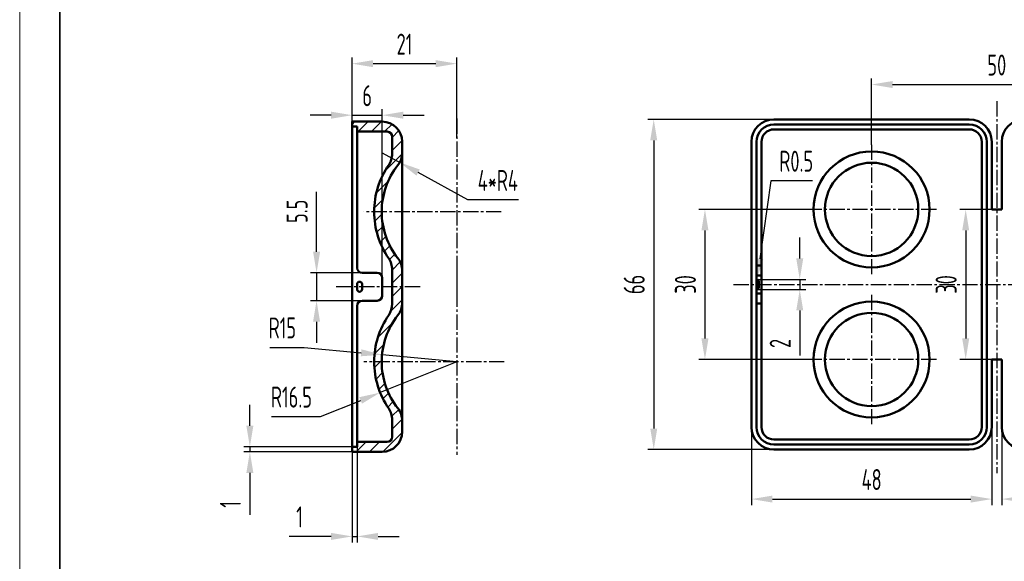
# Model space of a CAD drawing. Header units: millimetres. Extents: x 1210 to 1692, y 356 to 734.
# Tile 1 of 4: x 1210 to 1406, y 521 to 629. Entities that reach past the tile are written whole.
import ezdxf

# ---------------------------------------------------------------- set-up
doc = ezdxf.new("R2010")
doc.units = ezdxf.units.MM
doc.header["$LTSCALE"] = 0.4
doc.linetypes.add('CENTER2', pattern=[28.575000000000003, 19.05, -3.175, 3.175, -3.175])
for name, color, linetype, lineweight in [('1轮廓实线层', 7, 'Continuous', 50), ('3中心线层', 1, 'CENTER2', 25), ('5剖面线层', 2, 'Continuous', 25), ('7标注层', 4, 'Continuous', 25), ('EB0', 7, 'Continuous', 35)]:
    doc.layers.add(name, color=color, linetype=linetype, lineweight=lineweight)
doc.styles.add('PC_TEXTSTYLE', font='ISOCP.SHX', dxfattribs={"width": 0.707, "bigfont": 'GBCBIG.SHX'})
doc.dimstyles.new('GB_LINEAR', dxfattribs={"dimtxt": 3.5, "dimasz": 3.5, "dimexe": 1, "dimexo": 0, "dimgap": 1.5, "dimtad": 1, "dimdsep": 46, "dimtxsty": 'PC_TEXTSTYLE', "dimcen": 0, "dimclrd": 256, "dimclrt": 3, "dimadec": 0, "dimazin": 2, "dimtp": 0.1, "dimtm": 0.1, "dimtfac": 0.71, "dimtdec": 3, "dimtmove": 0, "dimatfit": 3, "dimfxl": 0, "dimarcsym": 0})
doc.dimstyles.new('GB_RADIAL', dxfattribs={"dimtxt": 3.5, "dimasz": 3.5, "dimexe": 1, "dimexo": 0, "dimgap": 1.5, "dimtad": 1, "dimjust": 4, "dimdsep": 46, "dimtxsty": 'PC_TEXTSTYLE', "dimcen": 0, "dimclrd": 256, "dimclrt": 3, "dimadec": 0, "dimazin": 2, "dimtp": 0.1, "dimtm": 0.1, "dimtfac": 0.71, "dimtdec": 3, "dimtmove": 0, "dimatfit": 2, "dimfxl": 0, "dimarcsym": 0})

# ---------------------------------------------------------------- blocks, each defined once
blk = doc.blocks.new('*D5')
at = {"layer": '7标注层', "color": 0, "lineweight": -2, "ltscale": 0.4}
for p, q in [((1275.989508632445, 543.7496529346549), (1275.989508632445, 524.6424464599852)), ((1276.989508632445, 543.7496529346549), (1276.989508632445, 524.6424464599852))]:
    blk.add_line(p, q, dxfattribs=at)
at = {"layer": '7标注层', "lineweight": -2, "ltscale": 0.4}
for p, q in [((1271.789508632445, 525.8424464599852), (1263.395628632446, 525.8424464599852)), ((1275.989508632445, 525.8424464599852), (1276.989508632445, 525.8424464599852)), ((1281.189508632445, 525.8424464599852), (1285.389508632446, 525.8424464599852))]:
    blk.add_line(p, q, dxfattribs=at)
at = {"layer": '7标注层', "ltscale": 0.4}
for points in [[(1271.789508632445, 525.1424464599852), (1271.789508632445, 526.5424464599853), (1275.989508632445, 525.8424464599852)], [(1281.189508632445, 526.5424464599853), (1281.189508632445, 525.1424464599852), (1276.989508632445, 525.8424464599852)]]:
    blk.add_solid(points, dxfattribs=at)
at = {"layer": 'Defpoints', "color": 0, "ltscale": 0.4}
for p in [(1275.989508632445, 543.7496529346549), (1276.989508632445, 543.7496529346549), (1276.989508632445, 525.8424464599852)]:
    blk.add_point(p, dxfattribs=at)
at = {"layer": '7标注层', "color": 3, "ltscale": 0.4, "insert": (1265.492568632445, 529.7424464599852), "char_height": 4.2, "attachment_point": 5, "style": 'PC_TEXTSTYLE'}
blk.add_mtext('1', dxfattribs=at)
blk = doc.blocks.new('*D6')
at = {"layer": '7标注层', "lineweight": -2, "ltscale": 0.4}
for p, q in [((1255.568220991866, 547.949652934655), (1255.568220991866, 552.149652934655)), ((1255.568220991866, 543.7496529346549), (1255.568220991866, 542.7496529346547)), ((1255.568220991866, 538.5496529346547), (1255.568220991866, 530.1557729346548))]:
    blk.add_line(p, q, dxfattribs=at)
at = {"layer": '7标注层', "color": 0, "lineweight": -2, "ltscale": 0.4}
for p, q in [((1276.267799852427, 543.7496529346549), (1254.368220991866, 543.7496529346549)), ((1276.267799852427, 542.7496529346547), (1254.368220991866, 542.7496529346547))]:
    blk.add_line(p, q, dxfattribs=at)
at = {"layer": '7标注层', "ltscale": 0.4}
for points in [[(1254.868220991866, 547.949652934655), (1256.268220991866, 547.949652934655), (1255.568220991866, 543.7496529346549)], [(1256.268220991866, 538.5496529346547), (1254.868220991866, 538.5496529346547), (1255.568220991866, 542.7496529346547)]]:
    blk.add_solid(points, dxfattribs=at)
at = {"layer": 'Defpoints', "color": 0, "ltscale": 0.4}
for p in [(1255.568220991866, 542.7496529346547), (1276.267799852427, 543.7496529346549), (1276.267799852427, 542.7496529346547)]:
    blk.add_point(p, dxfattribs=at)
at = {"layer": '7标注层', "color": 3, "ltscale": 0.4, "insert": (1251.668220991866, 532.2527129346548), "char_height": 4.2, "attachment_point": 5, "rotation": 90, "style": 'PC_TEXTSTYLE'}
blk.add_mtext('1', dxfattribs=at)
blk = doc.blocks.new('*D7')
at = {"layer": '7标注层', "color": 0, "lineweight": -2, "ltscale": 0.4}
for p, q in [((1355.744669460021, 547.7045412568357), (1355.744669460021, 532.1045412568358)), ((1403.744669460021, 547.7045412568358), (1403.744669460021, 532.1045412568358))]:
    blk.add_line(p, q, dxfattribs=at)
at = {"layer": '7标注层', "lineweight": -2, "ltscale": 0.4}
blk.add_line((1359.944669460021, 533.3045412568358), (1399.54466946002, 533.3045412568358), dxfattribs=at)
at = {"layer": '7标注层', "ltscale": 0.4}
for points in [[(1359.944669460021, 534.0045412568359), (1359.944669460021, 532.6045412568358), (1355.744669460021, 533.3045412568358)], [(1399.54466946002, 532.6045412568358), (1399.54466946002, 534.0045412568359), (1403.744669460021, 533.3045412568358)]]:
    blk.add_solid(points, dxfattribs=at)
at = {"layer": 'Defpoints', "color": 0, "ltscale": 0.4}
for p in [(1355.744669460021, 547.7045412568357), (1403.744669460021, 547.7045412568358), (1403.744669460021, 533.3045412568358)]:
    blk.add_point(p, dxfattribs=at)
at = {"layer": '7标注层', "color": 3, "ltscale": 0.4, "insert": (1379.744669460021, 537.2045412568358), "char_height": 4.2, "attachment_point": 5, "style": 'PC_TEXTSTYLE'}
blk.add_mtext('48', dxfattribs=at)
blk = doc.blocks.new('*D8')
at = {"layer": '7标注层', "color": 0, "lineweight": -2, "ltscale": 0.4}
for p, q in [((1405.744669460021, 547.7045412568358), (1405.744669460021, 532.1045412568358)), ((1453.744669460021, 547.7045412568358), (1453.744669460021, 532.1045412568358))]:
    blk.add_line(p, q, dxfattribs=at)
at = {"layer": '7标注层', "lineweight": -2, "ltscale": 0.4}
blk.add_line((1409.944669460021, 533.3045412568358), (1449.54466946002, 533.3045412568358), dxfattribs=at)
at = {"layer": '7标注层', "ltscale": 0.4}
for points in [[(1409.944669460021, 534.0045412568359), (1409.944669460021, 532.6045412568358), (1405.744669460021, 533.3045412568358)], [(1449.54466946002, 532.6045412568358), (1449.54466946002, 534.0045412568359), (1453.744669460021, 533.3045412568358)]]:
    blk.add_solid(points, dxfattribs=at)
at = {"layer": 'Defpoints', "color": 0, "ltscale": 0.4}
for p in [(1405.744669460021, 547.7045412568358), (1453.744669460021, 547.7045412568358), (1453.744669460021, 533.3045412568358)]:
    blk.add_point(p, dxfattribs=at)
at = {"layer": '7标注层', "color": 3, "ltscale": 0.4, "insert": (1429.744669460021, 537.2045412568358), "char_height": 4.2, "attachment_point": 5, "style": 'PC_TEXTSTYLE'}
blk.add_mtext('48', dxfattribs=at)
blk = doc.blocks.new('*D9')
at = {"layer": '7标注层', "color": 0, "lineweight": -2, "ltscale": 0.4}
for p, q in [((1360.244669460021, 609.2045412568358), (1335.030100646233, 609.2045412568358)), ((1360.244669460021, 543.2045412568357), (1335.030100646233, 543.2045412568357))]:
    blk.add_line(p, q, dxfattribs=at)
at = {"layer": '7标注层', "lineweight": -2, "ltscale": 0.4}
blk.add_line((1336.230100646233, 605.0045412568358), (1336.230100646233, 547.4045412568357), dxfattribs=at)
at = {"layer": '7标注层', "ltscale": 0.4}
for points in [[(1336.930100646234, 605.0045412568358), (1335.530100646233, 605.0045412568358), (1336.230100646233, 609.2045412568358)], [(1335.530100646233, 547.4045412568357), (1336.930100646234, 547.4045412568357), (1336.230100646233, 543.2045412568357)]]:
    blk.add_solid(points, dxfattribs=at)
at = {"layer": 'Defpoints', "color": 0, "ltscale": 0.4}
for p in [(1360.244669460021, 609.2045412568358), (1336.230100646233, 543.2045412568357), (1360.244669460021, 543.2045412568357)]:
    blk.add_point(p, dxfattribs=at)
at = {"layer": '7标注层', "color": 3, "ltscale": 0.4, "insert": (1332.330100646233, 576.2045412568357), "char_height": 4.2, "attachment_point": 5, "rotation": 90, "style": 'PC_TEXTSTYLE'}
blk.add_mtext('66', dxfattribs=at)
blk = doc.blocks.new('*D10')
at = {"layer": '7标注层', "color": 0, "lineweight": -2, "ltscale": 0.4}
for p, q in [((1379.744669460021, 604.1297413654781), (1379.744669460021, 617.3644908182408)), ((1429.744669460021, 602.3388524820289), (1429.744669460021, 617.3644908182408))]:
    blk.add_line(p, q, dxfattribs=at)
at = {"layer": '7标注层', "lineweight": -2, "ltscale": 0.4}
blk.add_line((1383.944669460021, 616.1644908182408), (1425.54466946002, 616.1644908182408), dxfattribs=at)
at = {"layer": '7标注层', "ltscale": 0.4}
for points in [[(1383.944669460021, 616.8644908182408), (1383.944669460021, 615.4644908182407), (1379.744669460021, 616.1644908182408)], [(1425.54466946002, 615.4644908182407), (1425.54466946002, 616.8644908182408), (1429.744669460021, 616.1644908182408)]]:
    blk.add_solid(points, dxfattribs=at)
at = {"layer": 'Defpoints', "color": 0, "ltscale": 0.4}
for p in [(1429.744669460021, 616.1644908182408), (1379.744669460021, 604.1297413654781), (1429.744669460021, 602.3388524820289)]:
    blk.add_point(p, dxfattribs=at)
at = {"layer": '7标注层', "color": 3, "ltscale": 0.4, "insert": (1404.744669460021, 620.0644908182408), "char_height": 4.2, "attachment_point": 5, "style": 'PC_TEXTSTYLE'}
blk.add_mtext('50', dxfattribs=at)
blk = doc.blocks.new('*D13')
at = {"layer": '7标注层', "lineweight": -2, "ltscale": 0.4}
for p, q in [((1281.989508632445, 602.5237895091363), (1285.493495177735, 600.5945206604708)), ((1299.132483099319, 593.0849956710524), (1289.172681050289, 598.5687883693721)), ((1309.246803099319, 593.0849956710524), (1299.132483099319, 593.0849956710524))]:
    blk.add_line(p, q, dxfattribs=at)
at = {"layer": '7标注层', "ltscale": 0.4}
blk.add_solid([(1289.510303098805, 599.1819860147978), (1288.835059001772, 597.9555907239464), (1285.493495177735, 600.5945206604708)], dxfattribs=at)
at = {"layer": 'Defpoints', "color": 0, "ltscale": 0.4}
for p in [(1281.989508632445, 602.5237895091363), (1285.493495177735, 600.5945206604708)]:
    blk.add_point(p, dxfattribs=at)
at = {"layer": '7标注层', "color": 3, "ltscale": 0.4, "insert": (1305.089643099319, 596.9849956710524), "char_height": 4.2, "attachment_point": 5, "style": 'PC_TEXTSTYLE'}
blk.add_mtext('4*R4', dxfattribs=at)
blk = doc.blocks.new('*D15')
at = {"layer": '7标注层', "color": 0, "lineweight": -2, "ltscale": 0.4}
for p, q in [((1366.819469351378, 591.2045412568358), (1345.256068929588, 591.2045412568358)), ((1366.819469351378, 561.2045412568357), (1345.256068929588, 561.2045412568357))]:
    blk.add_line(p, q, dxfattribs=at)
at = {"layer": '7标注层', "lineweight": -2, "ltscale": 0.4}
blk.add_line((1346.456068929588, 587.0045412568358), (1346.456068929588, 565.4045412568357), dxfattribs=at)
at = {"layer": '7标注层', "ltscale": 0.4}
for points in [[(1347.156068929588, 587.0045412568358), (1345.756068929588, 587.0045412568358), (1346.456068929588, 591.2045412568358)], [(1345.756068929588, 565.4045412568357), (1347.156068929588, 565.4045412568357), (1346.456068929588, 561.2045412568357)]]:
    blk.add_solid(points, dxfattribs=at)
at = {"layer": 'Defpoints', "color": 0, "ltscale": 0.4}
for p in [(1366.819469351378, 591.2045412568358), (1346.456068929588, 561.2045412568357), (1366.819469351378, 561.2045412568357)]:
    blk.add_point(p, dxfattribs=at)
at = {"layer": '7标注层', "color": 3, "ltscale": 0.4, "insert": (1342.556068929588, 576.2045412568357), "char_height": 4.2, "attachment_point": 5, "rotation": 90, "style": 'PC_TEXTSTYLE'}
blk.add_mtext('30', dxfattribs=at)
blk = doc.blocks.new('*D18')
at = {"layer": '7标注层', "color": 0, "lineweight": -2, "ltscale": 0.4}
for p, q in [((1275.989508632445, 607.7496529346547), (1275.989508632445, 621.5362958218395)), ((1296.901574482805, 605.5086597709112), (1296.901574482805, 621.5362958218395))]:
    blk.add_line(p, q, dxfattribs=at)
at = {"layer": '7标注层', "lineweight": -2, "ltscale": 0.4}
blk.add_line((1280.189508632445, 620.3362958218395), (1292.701574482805, 620.3362958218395), dxfattribs=at)
at = {"layer": '7标注层', "ltscale": 0.4}
for points in [[(1280.189508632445, 621.0362958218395), (1280.189508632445, 619.6362958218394), (1275.989508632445, 620.3362958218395)], [(1292.701574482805, 619.6362958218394), (1292.701574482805, 621.0362958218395), (1296.901574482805, 620.3362958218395)]]:
    blk.add_solid(points, dxfattribs=at)
at = {"layer": 'Defpoints', "color": 0, "ltscale": 0.4}
for p in [(1296.901574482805, 620.3362958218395), (1275.989508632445, 607.7496529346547), (1296.901574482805, 605.5086597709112)]:
    blk.add_point(p, dxfattribs=at)
at = {"layer": '7标注层', "color": 3, "ltscale": 0.4, "insert": (1286.445541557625, 624.2362958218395), "char_height": 4.2, "attachment_point": 5, "style": 'PC_TEXTSTYLE'}
blk.add_mtext('21', dxfattribs=at)
blk = doc.blocks.new('*D19')
at = {"layer": '7标注层', "lineweight": -2, "ltscale": 0.4}
for p, q in [((1268.889423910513, 582.7390923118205), (1268.889423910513, 594.6962523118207)), ((1268.889423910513, 578.5390923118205), (1268.889423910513, 572.9602135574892)), ((1268.889423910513, 568.7602135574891), (1268.889423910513, 564.5602135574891))]:
    blk.add_line(p, q, dxfattribs=at)
at = {"layer": '7标注层', "color": 0, "lineweight": -2, "ltscale": 0.4}
for p, q in [((1279.489508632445, 578.5390923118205), (1267.689423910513, 578.5390923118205)), ((1279.489508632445, 572.9602135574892), (1267.689423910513, 572.9602135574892))]:
    blk.add_line(p, q, dxfattribs=at)
at = {"layer": '7标注层', "ltscale": 0.4}
for points in [[(1268.189423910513, 582.7390923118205), (1269.589423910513, 582.7390923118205), (1268.889423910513, 578.5390923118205)], [(1269.589423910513, 568.7602135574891), (1268.189423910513, 568.7602135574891), (1268.889423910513, 572.9602135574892)]]:
    blk.add_solid(points, dxfattribs=at)
at = {"layer": 'Defpoints', "color": 0, "ltscale": 0.4}
for p in [(1279.489508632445, 578.5390923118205), (1268.889423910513, 572.9602135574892), (1279.489508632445, 572.9602135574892)]:
    blk.add_point(p, dxfattribs=at)
at = {"layer": '7标注层', "color": 3, "ltscale": 0.4, "insert": (1264.989423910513, 590.8176723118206), "char_height": 4.2, "attachment_point": 5, "rotation": 90, "style": 'PC_TEXTSTYLE'}
blk.add_mtext('5.5', dxfattribs=at)
blk = doc.blocks.new('*D20')
at = {"layer": '7标注层', "lineweight": -2, "ltscale": 0.4}
for p, q in [((1271.789508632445, 610.034559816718), (1267.589508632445, 610.034559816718)), ((1275.989508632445, 610.034559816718), (1281.989508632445, 610.034559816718)), ((1286.189508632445, 610.034559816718), (1290.389508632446, 610.034559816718))]:
    blk.add_line(p, q, dxfattribs=at)
at = {"layer": '7标注层', "color": 0, "lineweight": -2, "ltscale": 0.4}
for p, q in [((1275.989508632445, 578.5390923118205), (1275.989508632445, 611.234559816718)), ((1281.989508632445, 577.5390923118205), (1281.989508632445, 611.234559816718))]:
    blk.add_line(p, q, dxfattribs=at)
at = {"layer": '7标注层', "ltscale": 0.4}
for points in [[(1271.789508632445, 609.334559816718), (1271.789508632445, 610.734559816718), (1275.989508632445, 610.034559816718)], [(1286.189508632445, 610.734559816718), (1286.189508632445, 609.334559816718), (1281.989508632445, 610.034559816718)]]:
    blk.add_solid(points, dxfattribs=at)
at = {"layer": 'Defpoints', "color": 0, "ltscale": 0.4}
for p in [(1281.989508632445, 610.034559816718), (1275.989508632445, 578.5390923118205), (1281.989508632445, 577.5390923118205)]:
    blk.add_point(p, dxfattribs=at)
at = {"layer": '7标注层', "color": 3, "ltscale": 0.4, "insert": (1278.989508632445, 613.934559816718), "char_height": 4.2, "attachment_point": 5, "style": 'PC_TEXTSTYLE'}
blk.add_mtext('6', dxfattribs=at)
blk = doc.blocks.new('*D21')
at = {"layer": '7标注层', "lineweight": -2, "ltscale": 0.4}
for p, q in [((1296.901574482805, 560.7496529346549), (1281.594322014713, 554.5902680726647)), ((1269.682610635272, 549.797192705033), (1277.697930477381, 553.022424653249)), ((1259.865230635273, 549.797192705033), (1269.682610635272, 549.797192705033))]:
    blk.add_line(p, q, dxfattribs=at)
at = {"layer": '7标注层', "ltscale": 0.4}
blk.add_solid([(1277.95923771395, 552.3730260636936), (1277.436623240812, 553.6718232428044), (1281.594322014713, 554.5902680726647)], dxfattribs=at)
at = {"layer": 'Defpoints', "color": 0, "ltscale": 0.4}
for p in [(1296.901574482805, 560.7496529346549), (1281.594322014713, 554.5902680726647)]:
    blk.add_point(p, dxfattribs=at)
at = {"layer": '7标注层', "color": 3, "ltscale": 0.4, "insert": (1263.873920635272, 553.697192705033), "char_height": 4.2, "attachment_point": 5, "style": 'PC_TEXTSTYLE'}
blk.add_mtext('R16.5', dxfattribs=at)
blk = doc.blocks.new('*D22')
at = {"layer": '7标注层', "lineweight": -2, "ltscale": 0.4}
for p, q in [((1259.534508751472, 563.6143629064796), (1266.382488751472, 563.6143629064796)), ((1266.382488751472, 563.6143629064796), (1277.785603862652, 562.5439960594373)), ((1296.901574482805, 560.7496529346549), (1281.967222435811, 562.1514835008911))]:
    blk.add_line(p, q, dxfattribs=at)
at = {"layer": '7标注层', "ltscale": 0.4}
blk.add_solid([(1277.720185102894, 561.8470596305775), (1277.85102262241, 563.2409324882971), (1281.967222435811, 562.1514835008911)], dxfattribs=at)
at = {"layer": 'Defpoints', "color": 0, "ltscale": 0.4}
for p in [(1281.967222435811, 562.1514835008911), (1296.901574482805, 560.7496529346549)]:
    blk.add_point(p, dxfattribs=at)
at = {"layer": '7标注层', "color": 3, "ltscale": 0.4, "insert": (1262.058498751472, 567.5143629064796), "char_height": 4.2, "attachment_point": 5, "style": 'PC_TEXTSTYLE'}
blk.add_mtext('R15', dxfattribs=at)
blk = doc.blocks.new('*D31')
at = {"layer": '7标注层', "color": 0, "lineweight": -2, "ltscale": 0.4}
for p, q in [((1405.744669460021, 591.2045412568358), (1397.33187167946, 591.2045412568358)), ((1405.744669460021, 561.2045412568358), (1397.33187167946, 561.2045412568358))]:
    blk.add_line(p, q, dxfattribs=at)
at = {"layer": '7标注层', "lineweight": -2, "ltscale": 0.4}
blk.add_line((1398.53187167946, 587.0045412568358), (1398.53187167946, 565.4045412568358), dxfattribs=at)
at = {"layer": '7标注层', "ltscale": 0.4}
for points in [[(1399.23187167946, 587.0045412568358), (1397.83187167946, 587.0045412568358), (1398.53187167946, 591.2045412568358)], [(1397.83187167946, 565.4045412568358), (1399.23187167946, 565.4045412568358), (1398.53187167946, 561.2045412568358)]]:
    blk.add_solid(points, dxfattribs=at)
at = {"layer": 'Defpoints', "color": 0, "ltscale": 0.4}
for p in [(1405.744669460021, 591.2045412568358), (1398.53187167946, 561.2045412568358), (1405.744669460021, 561.2045412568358)]:
    blk.add_point(p, dxfattribs=at)
at = {"layer": '7标注层', "color": 3, "ltscale": 0.4, "insert": (1394.63187167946, 576.2045412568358), "char_height": 4.2, "attachment_point": 5, "rotation": 90, "style": 'PC_TEXTSTYLE'}
blk.add_mtext('30', dxfattribs=at)
blk = doc.blocks.new('*D54')
at = {"layer": '7标注层', "lineweight": -2, "ltscale": 0.4}
for p, q in [((1365.391932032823, 581.4037429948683), (1365.391932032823, 585.6037429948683)), ((1365.391932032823, 577.2037429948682), (1365.391932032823, 575.2045412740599)), ((1365.391932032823, 571.0045412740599), (1365.391932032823, 562.0161246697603))]:
    blk.add_line(p, q, dxfattribs=at)
at = {"layer": '7标注层', "color": 0, "lineweight": -2, "ltscale": 0.4}
for p, q in [((1356.77291171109, 577.2037429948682), (1366.591932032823, 577.2037429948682)), ((1356.744800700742, 575.2045412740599), (1366.591932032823, 575.2045412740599))]:
    blk.add_line(p, q, dxfattribs=at)
at = {"layer": '7标注层', "ltscale": 0.4}
for points in [[(1364.691932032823, 581.4037429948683), (1366.091932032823, 581.4037429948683), (1365.391932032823, 577.2037429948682)], [(1366.091932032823, 571.0045412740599), (1364.691932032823, 571.0045412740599), (1365.391932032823, 575.2045412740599)]]:
    blk.add_solid(points, dxfattribs=at)
at = {"layer": 'Defpoints', "color": 0, "ltscale": 0.4}
for p in [(1356.77291171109, 577.2037429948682), (1356.744800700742, 575.2045412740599), (1365.391932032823, 575.2045412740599)]:
    blk.add_point(p, dxfattribs=at)
at = {"layer": '7标注层', "color": 3, "ltscale": 0.4, "insert": (1361.491932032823, 564.4103329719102), "char_height": 4.2, "attachment_point": 5, "rotation": 90, "style": 'PC_TEXTSTYLE'}
blk.add_mtext('2', dxfattribs=at)
blk = doc.blocks.new('*D55')
at = {"layer": '7标注层', "lineweight": -2, "ltscale": 0.4}
for p, q in [((1359.625790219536, 596.936799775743), (1357.407275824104, 581.3575996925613)), ((1367.958470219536, 596.936799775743), (1359.625790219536, 596.936799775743)), ((1356.744669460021, 576.7045412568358), (1356.815159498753, 577.1995474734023))]:
    blk.add_line(p, q, dxfattribs=at)
at = {"layer": '7标注层', "ltscale": 0.4}
blk.add_solid([(1356.714267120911, 581.4562857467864), (1358.100284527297, 581.2589136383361), (1356.815159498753, 577.1995474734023)], dxfattribs=at)
at = {"layer": 'Defpoints', "color": 0, "ltscale": 0.4}
for p in [(1356.744669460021, 576.7045412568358), (1356.815159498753, 577.1995474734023)]:
    blk.add_point(p, dxfattribs=at)
at = {"layer": '7标注层', "color": 3, "ltscale": 0.4, "insert": (1364.692130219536, 600.836799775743), "char_height": 4.2, "attachment_point": 5, "style": 'PC_TEXTSTYLE'}
blk.add_mtext('R0.5', dxfattribs=at)

msp = doc.modelspace()

# ---------------------------------------------------------------- hatches: boundary and pattern name
at = {"layer": '5剖面线层', "ltscale": 0.4}
h = msp.add_hatch(dxfattribs=at)
h.set_pattern_fill('ANSI31', color=256, scale=1.875, style=0, pattern_type=2)
h.set_pattern_definition([(45, (1239.64089695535, 487.0070942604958), (-1.325825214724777, 1.325825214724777), [])])
edge = h.paths.add_edge_path(flags=0)
edge.add_line((1283.989508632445, 602.3355076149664), (1283.989508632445, 606.7496529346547))
edge.add_line((1283.989508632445, 606.7496529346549), (1276.989508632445, 606.7496529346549))
edge.add_line((1276.989508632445, 606.7496529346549), (1276.989508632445, 607.7496529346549))
edge.add_line((1276.989508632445, 607.7496529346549), (1275.989508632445, 607.7496529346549))
edge.add_line((1275.989508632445, 607.7496529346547), (1275.989508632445, 608.7496529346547))
edge.add_line((1275.989508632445, 608.7496529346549), (1281.989508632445, 608.7496529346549))
edge.add_arc((1281.989508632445, 604.7496529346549), 4.000000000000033, 0, 90)
edge.add_line((1285.989508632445, 604.7496529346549), (1285.989508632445, 602.5237895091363))
edge.add_arc((1281.989508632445, 602.5237895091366), 4.000000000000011, 321.7063977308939, 360)
edge.add_arc((1296.901574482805, 590.7496529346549), 14.9999999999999, 141.706397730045, 180)
edge.add_arc((1296.901574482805, 590.7496529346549), 15.00000000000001, 180, 218.2936022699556)
edge.add_arc((1281.989508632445, 578.9755163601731), 4.000000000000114, 0.006281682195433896, 38.29360224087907)
edge.add_line((1285.989508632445, 578.9755163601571), (1285.989508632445, 572.5237895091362))
edge.add_arc((1281.989508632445, 572.5237895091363), 3.999999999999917, 321.7063977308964, 360)
edge.add_arc((1296.901574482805, 560.7496529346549), 14.99999999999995, 141.706397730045, 180)
edge.add_arc((1296.901574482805, 560.7496529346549), 15.00000000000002, 180, 218.2936022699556)
edge.add_arc((1281.989508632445, 548.9755163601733), 3.999999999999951, 7.630367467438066e-07, 38.29360226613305)
edge.add_line((1285.989508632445, 548.9755163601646), (1285.989508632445, 546.7496529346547))
edge.add_arc((1281.989508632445, 546.7496529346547), 4, 270, 360)
edge.add_line((1281.989508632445, 542.7496529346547), (1275.989508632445, 542.7496529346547))
edge.add_line((1275.989508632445, 542.7496529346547), (1275.989508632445, 543.7496529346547))
edge.add_line((1275.989508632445, 543.7496529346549), (1276.989508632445, 543.7496529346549))
edge.add_line((1276.989508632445, 543.7496529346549), (1276.989508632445, 544.7496529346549))
edge.add_line((1276.989508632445, 544.7496529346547), (1283.989508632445, 544.7496529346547))
edge.add_line((1283.989508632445, 544.7496529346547), (1283.989508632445, 549.1637982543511))
edge.add_arc((1279.989508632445, 549.1637982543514), 3.999999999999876, 0, 34.41365573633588)
edge.add_arc((1296.901574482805, 560.7496529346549), 16.50000000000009, 180, 214.4136557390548)
edge.add_arc((1296.901574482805, 560.7496529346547), 16.50000000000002, 145.5863442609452, 179.9999999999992)
edge.add_arc((1279.989508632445, 572.3355076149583), 3.99999999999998, 325.5863442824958, 359.985184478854)
edge.add_line((1283.989508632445, 572.3355076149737), (1283.989508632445, 579.1637982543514))
edge.add_arc((1279.989508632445, 579.1637982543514), 3.999999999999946, 0, 34.41365573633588)
edge.add_arc((1296.901574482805, 590.7496529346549), 16.50000000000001, 180, 214.4136557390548)
edge.add_arc((1296.901574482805, 590.7496529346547), 16.49999999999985, 145.5863442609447, 179.9999999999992)
edge.add_arc((1279.989508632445, 602.3355076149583), 3.99999999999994, 325.5863442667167, 359.9999994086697)

# ---------------------------------------------------------------- linework, layer by layer
at = {"layer": '1轮廓实线层', "ltscale": 0.4}
for p, q in [((1275.989508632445, 607.7496529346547), (1275.989508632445, 608.7496529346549)), ((1275.989508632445, 608.7496529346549), (1281.989508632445, 608.7496529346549)), ((1275.989508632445, 607.7496529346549), (1275.989508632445, 604.2496529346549)), ((1276.989508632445, 607.7496529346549), (1275.989508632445, 607.7496529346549)), ((1276.989508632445, 606.7496529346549), (1276.989508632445, 607.7496529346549)), ((1360.244669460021, 609.2045412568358), (1399.244669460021, 609.2045412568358)), ((1399.244669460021, 608.2045412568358), (1360.244669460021, 608.2045412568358)), ((1276.989508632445, 606.7496529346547), (1276.989508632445, 604.2496529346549)), ((1282.989508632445, 606.7496529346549), (1276.989508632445, 606.7496529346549)), ((1283.989508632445, 602.3355076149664), (1283.989508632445, 605.7496529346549)), ((1399.244669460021, 607.2045412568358), (1360.244669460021, 607.2045412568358)), ((1275.989508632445, 604.2496529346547), (1275.989508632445, 547.2496529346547)), ((1276.989508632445, 604.2496529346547), (1276.989508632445, 579.5390923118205)), ((1285.989508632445, 604.7496529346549), (1285.989508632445, 602.5237895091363)), ((1355.744669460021, 547.7045412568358), (1355.744669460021, 604.7045412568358)), ((1356.744669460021, 604.7045412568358), (1356.744669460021, 547.7045412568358)), ((1357.744669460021, 604.7045412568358), (1357.744669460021, 579.9939806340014)), ((1401.744669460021, 547.7045412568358), (1401.744669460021, 604.7045412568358)), ((1402.744669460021, 547.7045412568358), (1402.744669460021, 604.7045412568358)), ((1403.744669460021, 604.7045412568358), (1403.744669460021, 591.2045412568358)), ((1405.744669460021, 604.7045412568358), (1405.744669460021, 591.2045412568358)), ((1285.989508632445, 578.9755163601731), (1285.989508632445, 602.5237895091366)), ((1405.744669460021, 591.2045412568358), (1403.744669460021, 591.2045412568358)), ((1280.989508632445, 578.5390923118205), (1277.989508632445, 578.5390923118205)), ((1283.989508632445, 572.3355076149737), (1283.989508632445, 579.1637982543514)), ((1285.989508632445, 578.9755163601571), (1285.989508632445, 572.5237895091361)), ((1356.744669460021, 579.9939806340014), (1357.744669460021, 579.9939806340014)), ((1356.744669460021, 572.6413012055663), (1356.744669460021, 579.7677813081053)), ((1357.744669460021, 579.9939806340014), (1357.744669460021, 578.9939806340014)), ((1357.744669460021, 578.9939806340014), (1357.744669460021, 577.9939806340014)), ((1276.989508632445, 575.2496529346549), (1276.989508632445, 576.2496529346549)), ((1277.989508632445, 576.2496529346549), (1277.989508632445, 575.2496529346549)), ((1281.989508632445, 573.9602135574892), (1281.989508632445, 577.5390923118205)), ((1357.744669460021, 577.9939806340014), (1356.744669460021, 577.9939806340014)), ((1357.244669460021, 576.7045412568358), (1356.744669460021, 576.7045412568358)), ((1357.244669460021, 576.7045412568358), (1357.244669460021, 575.7045412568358)), ((1357.744669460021, 574.41510187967), (1357.744669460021, 577.9939806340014)), ((1356.744669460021, 575.7045412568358), (1357.244669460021, 575.7045412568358)), ((1356.744669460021, 574.41510187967), (1357.744669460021, 574.41510187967)), ((1357.744669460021, 574.41510187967), (1357.744669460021, 573.41510187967)), ((1277.989508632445, 572.9602135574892), (1280.989508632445, 572.9602135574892)), ((1285.989508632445, 548.9755163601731), (1285.989508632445, 572.5237895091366)), ((1357.744669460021, 572.41510187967), (1356.744669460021, 572.41510187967)), ((1357.744669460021, 573.41510187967), (1357.744669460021, 572.41510187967)), ((1357.744669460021, 572.41510187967), (1357.744669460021, 547.7045412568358)), ((1276.989508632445, 571.9602135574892), (1276.989508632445, 547.2496529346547)), ((1405.744669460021, 561.2045412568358), (1403.744669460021, 561.2045412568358)), ((1403.744669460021, 561.2045412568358), (1403.744669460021, 547.7045412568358)), ((1405.744669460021, 561.2045412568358), (1405.744669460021, 547.7045412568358)), ((1283.989508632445, 545.7496529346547), (1283.989508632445, 549.1637982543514)), ((1285.989508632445, 548.9755163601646), (1285.989508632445, 546.7496529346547)), ((1275.989508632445, 547.2496529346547), (1275.989508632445, 543.7496529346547)), ((1276.989508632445, 547.2496529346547), (1276.989508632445, 544.7496529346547)), ((1276.989508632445, 543.7496529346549), (1276.989508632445, 544.7496529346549)), ((1276.989508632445, 544.7496529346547), (1282.989508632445, 544.7496529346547)), ((1360.244669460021, 545.2045412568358), (1399.244669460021, 545.2045412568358)), ((1275.989508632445, 542.7496529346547), (1275.989508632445, 543.7496529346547)), ((1275.989508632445, 543.7496529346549), (1276.989508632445, 543.7496529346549)), ((1281.989508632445, 542.7496529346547), (1275.989508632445, 542.7496529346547)), ((1360.244669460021, 544.2045412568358), (1399.244669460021, 544.2045412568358)), ((1399.244669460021, 543.2045412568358), (1360.244669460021, 543.2045412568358))]:
    msp.add_line(p, q, dxfattribs=at)
msp.add_circle((1379.744669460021, 561.2045412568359), 11.58585468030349, dxfattribs=at)
for centre, radius, start, end in [((1281.989508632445, 604.7496529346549), 4.000000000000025, 0, 90), ((1360.244669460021, 604.7045412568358), 4.500000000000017, 90, 180), ((1360.244669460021, 604.7045412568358), 3.5, 90, 180), ((1399.244669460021, 604.7045412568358), 4.500000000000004, 0, 90), ((1399.244669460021, 604.7045412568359), 3.499999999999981, 0, 90), ((1410.244669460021, 604.7045412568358), 4.500000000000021, 90, 180), ((1282.989508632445, 605.7496529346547), 1.000000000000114, 6.513775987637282e-12, 90), ((1360.244669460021, 604.7045412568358), 2.5, 90, 180), ((1399.244669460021, 604.7045412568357), 2.500000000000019, 0, 90), ((1279.989508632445, 602.3355076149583), 4.000000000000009, 325.5863442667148, 359.9999994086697), ((1281.989508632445, 602.5237895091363), 3.999999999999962, 321.7063977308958, 0), ((1379.744669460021, 591.2045412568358), 11.58585468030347, 90, 270), ((1379.744669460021, 591.2045412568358), 11.58585468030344, 270, 90), ((1296.901574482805, 590.7496529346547), 16.4999999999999, 145.5863442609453, 180), ((1296.901574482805, 590.7496529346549), 14.99999999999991, 141.7063977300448, 180), ((1379.744669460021, 591.2045412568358), 9.325200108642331, 90, 270), ((1379.744669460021, 591.2045412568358), 9.325200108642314, 270, 90), ((1296.901574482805, 590.7496529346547), 16.49999999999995, 180, 214.4136557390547), ((1296.901574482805, 590.7496529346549), 15.00000000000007, 180, 218.2936022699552), ((1279.989508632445, 579.1637982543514), 3.999999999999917, 0, 34.41365573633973), ((1281.989508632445, 578.9755163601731), 4.000000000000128, 0.006281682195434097, 38.29360224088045), ((1277.989508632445, 579.5390923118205), 1.000000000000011, 180, 270), ((1280.989508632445, 577.5390923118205), 1, 0, 90), ((1277.489508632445, 576.2496529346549), 0.499999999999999, 0, 180), ((1356.744669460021, 576.7045412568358), 0.4999999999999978, 359.9886864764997, 89.99500149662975), ((1277.489508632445, 575.2496529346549), 0.5000000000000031, 180, 0), ((1356.744669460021, 575.7045412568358), 0.5000000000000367, 270.0150390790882, 0.006297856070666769), ((1277.989508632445, 571.9602135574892), 1.000000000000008, 90, 180), ((1280.989508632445, 573.9602135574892), 1.000000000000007, 270, 0), ((1279.989508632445, 572.3355076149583), 3.999999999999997, 325.5863442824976, 359.985184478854), ((1281.989508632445, 572.5237895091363), 3.999999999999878, 321.7063977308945, 0), ((1379.744669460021, 561.2045412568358), 9.325200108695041, 90, 270), ((1379.744669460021, 561.2045412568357), 9.325200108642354, 270, 90), ((1296.901574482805, 560.7496529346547), 16.49999999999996, 145.5863442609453, 180), ((1296.901574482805, 560.7496529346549), 14.99999999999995, 141.7063977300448, 180), ((1296.901574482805, 560.7496529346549), 16.50000000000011, 180, 214.4136557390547), ((1296.901574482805, 560.7496529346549), 15.00000000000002, 180, 218.2936022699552), ((1279.989508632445, 549.1637982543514), 3.999999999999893, 0, 34.4136557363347), ((1281.989508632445, 548.9755163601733), 3.99999999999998, 7.630367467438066e-07, 38.29360226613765), ((1281.989508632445, 546.7496529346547), 3.99999999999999, 270, 0), ((1360.244669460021, 547.7045412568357), 4.499999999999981, 180, 270), ((1360.244669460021, 547.7045412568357), 3.499999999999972, 180, 270), ((1360.244669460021, 547.7045412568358), 2.499999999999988, 180, 270), ((1399.244669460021, 547.7045412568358), 3.499999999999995, 270, 0), ((1399.244669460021, 547.7045412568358), 4.500000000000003, 270, 0), ((1399.244669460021, 547.7045412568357), 2.499999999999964, 270, 0), ((1410.244669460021, 547.7045412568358), 4.500000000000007, 180, 270), ((1282.989508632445, 545.7496529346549), 1.000000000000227, 270, 359.999999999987)]:
    msp.add_arc(centre, radius, start, end, dxfattribs=at)
at = {"layer": '3中心线层', "ltscale": 0.4}
for p, q in [((1404.744669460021, 612.8273174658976), (1404.744669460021, 538.4558247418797)), ((1296.901574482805, 609.3496529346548), (1296.901574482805, 572.149652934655)), ((1379.744669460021, 604.1297413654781), (1379.744669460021, 578.2793411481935)), ((1305.778231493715, 590.7496529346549), (1278.301574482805, 590.7496529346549)), ((1392.669869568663, 591.2045412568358), (1366.819469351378, 591.2045412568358)), ((1296.901574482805, 579.3496529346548), (1296.901574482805, 542.1496529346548)), ((1352.144669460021, 576.2045412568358), (1457.34466946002, 576.2045412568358)), ((1289.589508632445, 575.7496529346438), (1272.389508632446, 575.7496529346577)), ((1379.744669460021, 574.129741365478), (1379.744669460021, 548.2793411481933)), ((1306.37676780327, 560.7496529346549), (1278.301574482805, 560.7496529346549)), ((1392.669869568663, 561.2045412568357), (1366.819469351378, 561.2045412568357))]:
    msp.add_line(p, q, dxfattribs=at)
at = {"layer": 'EB0', "color": 7, "lineweight": 15}
msp.add_line((1209.597864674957, 734.4433844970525), (1209.597864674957, 356.4689419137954), dxfattribs=at)
at = {"layer": 'EB0', "color": 7}
msp.add_line((1217.597864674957, 726.4433844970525), (1217.597864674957, 364.4689419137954), dxfattribs=at)

# ---------------------------------------------------------------- dimensions: what is measured, and where the dimension line sits
at = {"layer": '7标注层', "ltscale": 0.4}
dim = msp.add_linear_dim(base=(1296.901574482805, 620.3362958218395), p1=(1275.989508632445, 607.7496529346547), p2=(1296.901574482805, 605.5086597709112), text='21', dimstyle='GB_LINEAR', override={"dimscale": 1.2, "dimgap": 1.5, "dimtad": 1, "dimjust": 0, "dimdec": 2, "dimlfac": 1, "dimpost": '<>', "dimse1": 0, "dimse2": 0, "dimsd1": 0, "dimsd2": 0, "dimclrd": 256, "dimclre": 0, "dimtofl": 1}, dxfattribs=at)
dim.commit()
dim.dimension.update_dxf_attribs({"geometry": '*D18', "text_midpoint": (1286.445541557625, 624.2362958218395)})
for base, p1, p2, picture, middle in [((1429.744669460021, 616.1644908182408), (1379.744669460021, 604.1297413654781), (1429.744669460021, 602.3388524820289), '*D10', (1404.744669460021, 620.0644908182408)), ((1281.989508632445, 610.034559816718), (1275.989508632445, 578.5390923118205), (1281.989508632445, 577.5390923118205), '*D20', (1278.989508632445, 613.934559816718)), ((1403.744669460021, 533.3045412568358), (1355.744669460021, 547.7045412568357), (1403.744669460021, 547.7045412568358), '*D7', (1379.744669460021, 537.2045412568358)), ((1453.744669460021, 533.3045412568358), (1405.744669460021, 547.7045412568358), (1453.744669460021, 547.7045412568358), '*D8', (1429.744669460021, 537.2045412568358))]:
    dim = msp.add_linear_dim(base=base, p1=p1, p2=p2, dimstyle='GB_LINEAR', override={"dimscale": 1.2, "dimgap": 1.5, "dimtad": 1, "dimjust": 0, "dimdec": 2, "dimlfac": 1, "dimse1": 0, "dimse2": 0, "dimsd1": 0, "dimsd2": 0, "dimclrd": 256, "dimclre": 0, "dimtofl": 1}, dxfattribs=at)
    dim.commit()
    dim.dimension.update_dxf_attribs({"geometry": picture, "text_midpoint": middle})
for base, p1, p2, picture, middle in [((1336.230100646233, 543.2045412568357), (1360.244669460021, 609.2045412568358), (1360.244669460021, 543.2045412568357), '*D9', (1332.330100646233, 576.2045412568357)), ((1346.456068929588, 561.2045412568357), (1366.819469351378, 591.2045412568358), (1366.819469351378, 561.2045412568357), '*D15', (1342.556068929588, 576.2045412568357)), ((1398.53187167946, 561.2045412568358), (1405.744669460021, 591.2045412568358), (1405.744669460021, 561.2045412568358), '*D31', (1394.63187167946, 576.2045412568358)), ((1365.391932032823, 575.2045412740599), (1356.77291171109, 577.2037429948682), (1356.744800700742, 575.2045412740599), '*D54', (1361.491932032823, 564.4103329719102)), ((1255.568220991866, 542.7496529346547), (1276.267799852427, 543.7496529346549), (1276.267799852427, 542.7496529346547), '*D6', (1251.668220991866, 532.2527129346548))]:
    dim = msp.add_linear_dim(base=base, p1=p1, p2=p2, angle=90, dimstyle='GB_LINEAR', override={"dimscale": 1.2, "dimgap": 1.5, "dimtad": 1, "dimjust": 0, "dimdec": 2, "dimlfac": 1, "dimse1": 0, "dimse2": 0, "dimsd1": 0, "dimsd2": 0, "dimclrd": 256, "dimclre": 0, "dimtofl": 1}, dxfattribs=at)
    dim.commit()
    dim.dimension.update_dxf_attribs({"geometry": picture, "text_midpoint": middle})
dim = msp.add_radius_dim(center=(1281.989508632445, 602.5237895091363), mpoint=(1285.493495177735, 600.5945206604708), text='4*<>', dimstyle='GB_RADIAL', override={"dimscale": 1.2, "dimgap": 1.5, "dimtad": 1, "dimjust": 0, "dimtih": 0, "dimtoh": 1, "dimdec": 2, "dimlfac": 1, "dimpost": '', "dimcen": 0, "dimse1": 0, "dimse2": 0, "dimsd1": 0, "dimsd2": 0, "dimtix": 0, "dimtofl": 1, "dimatfit": 0}, dxfattribs=at)
dim.commit()
dim.dimension.update_dxf_attribs({"geometry": '*D13', "text_midpoint": (1299.132483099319, 593.0849956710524), "dimtype": 164})
for center, mpoint, picture, middle in [((1356.744669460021, 576.7045412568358), (1356.815159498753, 577.1995474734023), '*D55', (1359.625790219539, 596.936799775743)), ((1296.901574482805, 560.7496529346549), (1281.967222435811, 562.1514835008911), '*D22', (1266.382488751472, 563.6143629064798)), ((1296.901574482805, 560.7496529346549), (1281.594322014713, 554.5902680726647), '*D21', (1269.682610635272, 549.797192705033))]:
    dim = msp.add_radius_dim(center=center, mpoint=mpoint, dimstyle='GB_RADIAL', override={"dimscale": 1.2, "dimgap": 1.5, "dimtad": 1, "dimjust": 0, "dimtih": 0, "dimtoh": 1, "dimdec": 2, "dimlfac": 1, "dimse1": 0, "dimse2": 0, "dimsd1": 0, "dimsd2": 0, "dimtix": 0, "dimtofl": 1, "dimatfit": 0}, dxfattribs=at)
    dim.commit()
    dim.dimension.update_dxf_attribs({"geometry": picture, "text_midpoint": middle, "dimtype": 164})
dim = msp.add_linear_dim(base=(1268.889423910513, 572.9602135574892), p1=(1279.489508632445, 578.5390923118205), p2=(1279.489508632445, 572.9602135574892), angle=90, text='5.5', dimstyle='GB_LINEAR', override={"dimscale": 1.2, "dimgap": 1.5, "dimtad": 1, "dimjust": 0, "dimdec": 2, "dimlfac": 1, "dimpost": '<>', "dimse1": 0, "dimse2": 0, "dimsd1": 0, "dimsd2": 0, "dimclrd": 256, "dimclre": 0, "dimtofl": 1}, dxfattribs=at)
dim.commit()
dim.dimension.update_dxf_attribs({"geometry": '*D19', "text_midpoint": (1268.889423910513, 590.8176723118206), "dimtype": 160})
dim = msp.add_linear_dim(base=(1276.989508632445, 525.8424464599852), p1=(1275.989508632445, 543.7496529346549), p2=(1276.989508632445, 543.7496529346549), dimstyle='GB_LINEAR', override={"dimscale": 1.2, "dimgap": 1.5, "dimtad": 1, "dimjust": 0, "dimdec": 2, "dimlfac": 1, "dimse1": 0, "dimse2": 0, "dimsd1": 0, "dimsd2": 0, "dimclrd": 256, "dimclre": 0, "dimtofl": 1}, dxfattribs=at)
dim.commit()
dim.dimension.update_dxf_attribs({"geometry": '*D5', "text_midpoint": (1265.492568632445, 525.8424464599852), "dimtype": 160})

doc.saveas('drawing.dxf')
